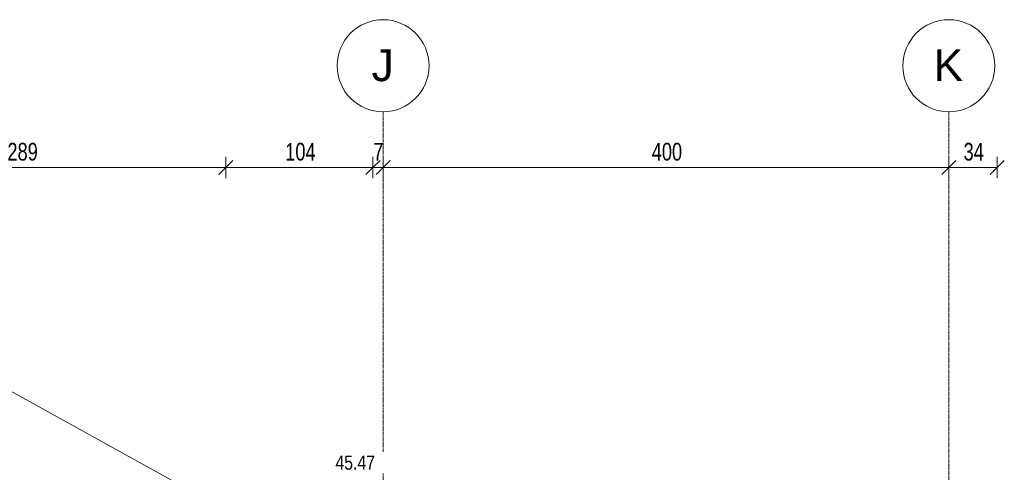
# Model space of a CAD drawing. Header units: millimetres. Extents: x 3690 to 285311, y -2348 to 78336.
# Tile 39 of 46: x 173283 to 180245, y 45737 to 48933. Entities that reach past the tile are written whole.
import ezdxf

# ---------------------------------------------------------------- set-up
doc = ezdxf.new("R2010")
doc.units = ezdxf.units.MM
doc.linetypes.add('Ligne de quadrillage', pattern=[22.225, 12.7, -3.175, 3.175, -3.175])
for name, color, linetype, lineweight in [('A-ANNO-DIMS', 211, 'Continuous', 9), ('A-ANNO-DIMS-50', 211, 'Continuous', 9), ('A-WALL', 113, 'Continuous', 9), ('G-ANNO-DIMS', 111, 'Continuous', 9), ('S-GRID', 1, 'Continuous', 9), ('S-GRID-IDEN', 1, 'Continuous', 9)]:
    doc.layers.add(name, color=color, linetype=linetype, lineweight=lineweight)
doc.styles.add('Arial Narrow_5', font='ARIALN.TTF', dxfattribs={"width": 0.9, "height": 125})
doc.styles.add('Arial_5', font='arial.ttf', dxfattribs={"height": 225})
doc.styles.add('Arial_6', font='arial.ttf', dxfattribs={"width": 0.8, "height": 100})
doc.dimstyles.new('AB6_1_50_-_GB_3', dxfattribs={"dimscale": 304.8, "dimtxt": 127.928872, "dimasz": 0.328084, "dimexe": 0.246063, "dimexo": 0.0625, "dimgap": 0.04101, "dimtad": 1, "dimdec": 0, "dimlfac": 0.1, "dimdsep": 46, "dimtxsty": 'Arial Narrow_5', "dimblk1": 'OBLIQUE', "dimblk2": 'OBLIQUE', "dimsah": 1, "dimcen": 0.09, "dimazin": 0, "dimtfac": 1, "dimtdec": 4, "dimtix": 1, "dimtmove": 0, "dimatfit": 3, "dimfxl": 0.246063, "dimfxlon": 1, "dimtvp": 1, "dimtolj": 1, "dimtzin": 0, "dimarcsym": 2})

# ---------------------------------------------------------------- blocks, each defined once
blk = doc.blocks.new('Quadrillage - M_Extrémité de la ligne de quadrillage - Cercle-11575-108 variante')
at = {"layer": 'S-GRID-IDEN'}
blk.add_circle((20061.9, 48607.9), 325, dxfattribs=at)
blk = doc.blocks.new('DIMBLOCK399-108 variante')
at = {"layer": 'A-ANNO-DIMS-50'}
for p, q in [((171852.4, 47889.4), (171852.4, 47964.4)), ((174740.9, 47889.4), (174740.9, 47964.4)), ((171852.4, 47889.4), (174740.9, 47889.4)), ((171852.4, 47889.4), (171852.4, 47814.4)), ((174740.9, 47889.4), (174740.9, 47814.4))]:
    blk.add_line(p, q, dxfattribs=at)
at = {"layer": 'A-ANNO-DIMS-50', "lineweight": 18}
for p, q in [((171852.4, 47889.4), (171902.4, 47939.4)), ((174740.9, 47889.4), (174790.9, 47939.4)), ((171852.4, 47889.4), (171802.4, 47839.4)), ((174740.9, 47889.4), (174690.9, 47839.4))]:
    blk.add_line(p, q, dxfattribs=at)
at = {"layer": 'A-ANNO-DIMS-50', "color": 0, "insert": (173196.1, 48063.4), "char_height": 125, "width": 241.237, "attachment_point": 1, "line_spacing_factor": 0.974696, "style": 'Arial Narrow_5'}
blk.add_mtext('289', dxfattribs=at)
blk = doc.blocks.new('_Oblique')
at = {"color": 0, "linetype": 'ByBlock', "lineweight": -2}
blk.add_line((-0.5, -0.5), (0.5, 0.5), dxfattribs=at)
blk = doc.blocks.new('DIMBLOCK400-108 variante')
at = {"layer": 'A-ANNO-DIMS-50'}
for p, q in [((174740.9, 47889.4), (174740.9, 47964.4)), ((175780.9, 47889.4), (175780.9, 47964.4)), ((174740.9, 47889.4), (175780.9, 47889.4)), ((174740.9, 47889.4), (174740.9, 47814.4)), ((175780.9, 47889.4), (175780.9, 47814.4))]:
    blk.add_line(p, q, dxfattribs=at)
at = {"layer": 'A-ANNO-DIMS-50', "lineweight": 18}
for p, q in [((174740.9, 47889.4), (174790.9, 47939.4)), ((175780.9, 47889.4), (175830.9, 47939.4)), ((174740.9, 47889.4), (174690.9, 47839.4)), ((175780.9, 47889.4), (175730.9, 47839.4))]:
    blk.add_line(p, q, dxfattribs=at)
at = {"layer": 'A-ANNO-DIMS-50', "color": 0, "insert": (175160.4, 48063.4), "char_height": 125, "width": 241.237, "attachment_point": 1, "line_spacing_factor": 0.974696, "style": 'Arial Narrow_5'}
blk.add_mtext('104', dxfattribs=at)
blk = doc.blocks.new('DIMBLOCK401-108 variante')
at = {"layer": 'A-ANNO-DIMS-50'}
for p, q in [((175780.9, 47889.4), (175780.9, 47964.4)), ((175852.4, 47889.4), (175852.4, 47964.4)), ((175780.9, 47889.4), (175852.4, 47889.4)), ((175780.9, 47889.4), (175780.9, 47814.4)), ((175852.4, 47889.4), (175852.4, 47814.4))]:
    blk.add_line(p, q, dxfattribs=at)
at = {"layer": 'A-ANNO-DIMS-50', "lineweight": 18}
for p, q in [((175780.9, 47889.4), (175830.9, 47939.4)), ((175852.4, 47889.4), (175902.4, 47939.4)), ((175780.9, 47889.4), (175730.9, 47839.4)), ((175852.4, 47889.4), (175802.4, 47839.4))]:
    blk.add_line(p, q, dxfattribs=at)
at = {"layer": 'A-ANNO-DIMS-50', "color": 0, "insert": (175783.1, 48063.4), "char_height": 125, "width": 80.412, "attachment_point": 1, "line_spacing_factor": 0.974696, "style": 'Arial Narrow_5'}
blk.add_mtext('7', dxfattribs=at)
blk = doc.blocks.new('DIMBLOCK402-108 variante')
at = {"layer": 'A-ANNO-DIMS-50'}
for p, q in [((175852.4, 47889.4), (175852.4, 47964.4)), ((179852.4, 47889.4), (179852.4, 47964.4)), ((175852.4, 47889.4), (179852.4, 47889.4)), ((175852.4, 47889.4), (175852.4, 47814.4)), ((179852.4, 47889.4), (179852.4, 47814.4))]:
    blk.add_line(p, q, dxfattribs=at)
at = {"layer": 'A-ANNO-DIMS-50', "lineweight": 18}
for p, q in [((175852.4, 47889.4), (175902.4, 47939.4)), ((179852.4, 47889.4), (179902.4, 47939.4)), ((175852.4, 47889.4), (175802.4, 47839.4)), ((179852.4, 47889.4), (179802.4, 47839.4))]:
    blk.add_line(p, q, dxfattribs=at)
at = {"layer": 'A-ANNO-DIMS-50', "color": 0, "insert": (177751.8, 48063.4), "char_height": 125, "width": 241.237, "attachment_point": 1, "line_spacing_factor": 0.974696, "style": 'Arial Narrow_5'}
blk.add_mtext('400', dxfattribs=at)
blk = doc.blocks.new('DIMBLOCK403-108 variante')
at = {"layer": 'A-ANNO-DIMS-50'}
for p, q in [((179852.4, 47889.4), (179852.4, 47964.4)), ((180195, 47889.4), (180195, 47964.4)), ((179852.4, 47889.4), (180195, 47889.4)), ((179852.4, 47889.4), (179852.4, 47814.4)), ((180195, 47889.4), (180195, 47814.4))]:
    blk.add_line(p, q, dxfattribs=at)
at = {"layer": 'A-ANNO-DIMS-50', "lineweight": 18}
for p, q in [((179852.4, 47889.4), (179902.4, 47939.4)), ((180195, 47889.4), (180245, 47939.4)), ((179852.4, 47889.4), (179802.4, 47839.4)), ((180195, 47889.4), (180145, 47839.4))]:
    blk.add_line(p, q, dxfattribs=at)
at = {"layer": 'A-ANNO-DIMS-50', "color": 0, "insert": (179956.7, 48063.4), "char_height": 125, "width": 160.825, "attachment_point": 1, "line_spacing_factor": 0.974696, "style": 'Arial Narrow_5'}
blk.add_mtext('34', dxfattribs=at)

msp = doc.modelspace()

# ---------------------------------------------------------------- linework, layer by layer
at = {"layer": 'A-WALL'}
msp.add_line((174740.93, 45470), (170970.93, 47550), dxfattribs=at)
at = {"layer": 'S-GRID', "linetype": 'Ligne de quadrillage'}
for p, q in [((175852.36, 39847.94), (175852.36, 48282.95)), ((179852.36, 39847.94), (179852.36, 48282.95))]:
    msp.add_line(p, q, dxfattribs=at)

# ---------------------------------------------------------------- block references
at = {"layer": 'S-GRID-IDEN'}
for p in [(155790.46, 0), (159790.46, 0)]:
    msp.add_blockref('Quadrillage - M_Extrémité de la ligne de quadrillage - Cercle-11575-108 variante', p, dxfattribs=at)

# ---------------------------------------------------------------- dimensions: what is measured, and where the dimension line sits
at = {"layer": 'A-ANNO-DIMS'}
for base, p1, p2, override, picture, middle in [((174740.93, 47889.36), (171852.36, 47964.36), (174740.93, 47814.36), {"dimpost": '<>', "dimfxl": 2892.454265}, 'DIMBLOCK399-108 variante', (173296.65, 47965.68)), ((175780.93, 47889.36), (174740.93, 47814.36), (175780.93, 47814.36), {"dimpost": '<>', "dimfxl": 1039.999699}, 'DIMBLOCK400-108 variante', (175260.93, 47965.68)), ((175852.36, 47889.36), (175780.93, 47814.36), (175852.36, 47964.36), {"dimpost": '<>', "dimfxl": 166.14271}, 'DIMBLOCK401-108 variante', (175816.65, 47964.36)), ((179852.36, 47889.36), (175852.36, 47964.36), (179852.36, 47964.36), {"dimpost": '<>', "dimfxl": 4000}, 'DIMBLOCK402-108 variante', (177852.36, 47965.68)), ((180194.96, 47889.36), (179852.36, 47964.36), (180194.96, 47814.36), {"dimpost": '<>', "dimfxl": 373.991557}, 'DIMBLOCK403-108 variante', (180023.66, 47965.68))]:
    dim = msp.add_linear_dim(base=base, p1=p1, p2=p2, dimstyle='AB6_1_50_-_GB_3', override=override, dxfattribs=at)
    dim.commit()
    dim.dimension.update_dxf_attribs({"geometry": picture, "text_midpoint": middle})

# ---------------------------------------------------------------- next in the draw order: texts
at = {"layer": 'G-ANNO-DIMS', "insert": (175515.37, 45855.26), "char_height": 100, "width": 330.5503, "attachment_point": 1, "line_spacing_factor": 0.941778, "style": 'Arial_6', "bg_fill": 3, "box_fill_scale": 1.25, "bg_fill_color": 256, "bg_fill_true_color": 13158600, "bg_fill_transparency": 0}
msp.add_mtext('45.47', dxfattribs=at)
at = {"layer": 'S-GRID-IDEN', "char_height": 225, "attachment_point": 1, "style": 'Arial_5', "bg_fill": 3, "box_fill_scale": 1.25, "bg_fill_color": 256, "bg_fill_true_color": 13158600, "bg_fill_transparency": 0}
for s, insert, width in [('J', (175771.3, 48724.23), 192.405), ('K', (179744.8, 48724.23), 256.54)]:
    msp.add_mtext(s, dxfattribs=dict(at, insert=insert, width=width))

doc.saveas('drawing.dxf')
